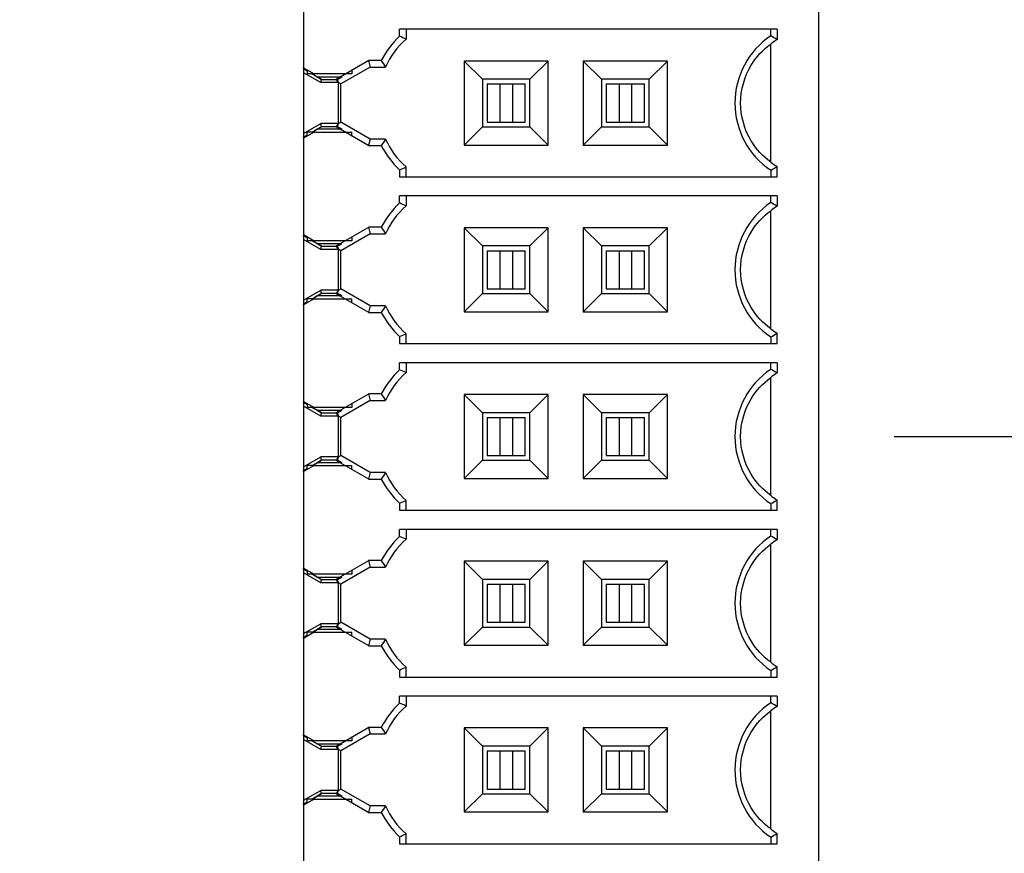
# Model space of a CAD drawing. Header units: inches. Extents: x 0 to 34, y 0 to 22.
# Tile 75 of 84: x 21.9 to 22.7, y 13.9 to 14.6. Entities that reach past the tile are written whole.
import ezdxf

# ---------------------------------------------------------------- set-up
doc = ezdxf.new("R2010")
doc.units = ezdxf.units.IN
doc.header["$LTSCALE"] = 1.87
doc.header["$MEASUREMENT"] = 0
doc.layers.get('0').update_dxf_attribs({"linetype": 'CONTINUOUS'})
doc.layers.add('DIMENSIONS', color=7, linetype='CONTINUOUS')
doc.styles.get("Standard").update_dxf_attribs({"font": 'txt', "width": 0.8})
doc.dimstyles.new('DIMSTYLE_2', dxfattribs={"dimtxt": 0.125, "dimasz": 0.18, "dimexe": 0.125, "dimexo": 0.0625, "dimgap": 0.03125, "dimtad": 0, "dimtih": 1, "dimtoh": 1, "dimdec": 3, "dimzin": 4, "dimdsep": 46, "dimtxsty": 'STANDARD', "dimblk": '_FILLED', "dimblk1": '_FILLED', "dimblk2": '_FILLED', "dimcen": 0.09, "dimadec": 0, "dimazin": 0, "dimtp": 0.001, "dimtm": 0.001, "dimtfac": 1, "dimtdec": 3, "dimtofl": 0, "dimtmove": 0, "dimatfit": 3, "dimldrblk": '_FILLED', "dimfxl": 1, "dimtolj": 1, "dimtzin": 4, "dimarcsym": 0})

# ---------------------------------------------------------------- blocks, each defined once
blk = doc.blocks.new('*D61')
at = {"layer": 'DIMENSIONS', "color": 2, "linetype": 'CONTINUOUS'}
blk.add_line((22.63461, 14.22358), (23.46766, 14.22358), dxfattribs=at)
at = {"layer": 'DIMENSIONS', "color": 2, "linetype": 'CONTINUOUS', "insert": (23.53016, 14.28608), "char_height": 0.125, "width": 1.325, "attachment_point": 1, "line_spacing_factor": 0.9}
blk.add_mtext('3.723{\\Ftxt.shx;\\W1.000000;\\H0.125000; }[94.58]', dxfattribs=at)
blk = doc.blocks.new('_FILLED')
at = {"color": 0, "linetype": 'BYBLOCK'}
blk.add_solid([(0, 0), (-1, 0.1736), (-1, -0.1736)], dxfattribs=at)
blk = doc.blocks.new('*D62')
at = {"layer": 'DIMENSIONS', "color": 2, "linetype": 'CONTINUOUS'}
blk.add_line((22.52677, 11.42064), (23.46766, 11.42064), dxfattribs=at)
at = {"layer": 'DIMENSIONS', "color": 2, "linetype": 'CONTINUOUS', "insert": (23.53016, 11.48314), "char_height": 0.125, "width": 1.425, "attachment_point": 1, "line_spacing_factor": 0.9}
blk.add_mtext('6.526{\\Ftxt.shx;\\W1.000000;\\H0.125000; }[165.77]', dxfattribs=at)
blk = doc.blocks.new('*D63')
at = {"layer": 'DIMENSIONS', "color": 2, "linetype": 'CONTINUOUS'}
blk.add_line((22.51316, 10.21506), (23.46766, 10.21506), dxfattribs=at)
at = {"layer": 'DIMENSIONS', "color": 2, "linetype": 'CONTINUOUS', "insert": (23.53016, 10.27756), "char_height": 0.125, "width": 1.425, "attachment_point": 1, "line_spacing_factor": 0.9}
blk.add_mtext('7.732{\\Ftxt.shx;\\W1.000000;\\H0.125000; }[196.39]', dxfattribs=at)
blk = doc.blocks.new('*D64')
at = {"layer": 'DIMENSIONS', "color": 2, "linetype": 'CONTINUOUS'}
blk.add_line((22.19921, 8.37065), (23.46766, 8.37065), dxfattribs=at)
at = {"layer": 'DIMENSIONS', "color": 2, "linetype": 'CONTINUOUS', "insert": (23.53016, 8.43315), "char_height": 0.125, "width": 1.425, "attachment_point": 1, "line_spacing_factor": 0.9}
blk.add_mtext('9.576{\\Ftxt.shx;\\W1.000000;\\H0.125000; }[243.24]', dxfattribs=at)
blk = doc.blocks.new('*D78')
at = {"layer": 'DIMENSIONS', "color": 2, "linetype": 'CONTINUOUS'}
blk.add_line((15.17565, 12.69783), (23.46766, 12.69783), dxfattribs=at)
at = {"layer": 'DIMENSIONS', "color": 2, "linetype": 'CONTINUOUS', "insert": (23.53016, 12.76033), "char_height": 0.125, "width": 1.425, "attachment_point": 1, "line_spacing_factor": 0.9}
blk.add_mtext('5.249{\\Ftxt.shx;\\W1.000000;\\H0.125000; }[133.33]', dxfattribs=at)

msp = doc.modelspace()

# ---------------------------------------------------------------- linework, layer by layer
at = {"color": 6, "linetype": 'CONTINUOUS'}
for p, q in [((22.57211, 15.25704), (22.57211, 13.19011)), ((22.14691, 14.60792), (22.14691, 14.52821)), ((22.5382, 14.56019), (22.22609, 14.56019)), ((22.22609, 14.55438), (22.22609, 14.56019)), ((22.23156, 14.56019), (22.23156, 14.55199)), ((22.53274, 14.55467), (22.53274, 14.56019)), ((22.5382, 14.56019), (22.5382, 14.55169)), ((22.53274, 14.45039), (22.53274, 14.54795)), ((22.14691, 14.52821), (22.15561, 14.52319)), ((22.14691, 14.52735), (22.14691, 14.52789)), ((22.21108, 14.53439), (22.20056, 14.53439)), ((22.20203, 14.52893), (22.21448, 14.52893)), ((22.34897, 14.53391), (22.27949, 14.53391)), ((22.29455, 14.51885), (22.27949, 14.53391)), ((22.27949, 14.53391), (22.27949, 14.46443)), ((22.34897, 14.53391), (22.33392, 14.51885)), ((22.34897, 14.46443), (22.34897, 14.53391)), ((22.4474, 14.53391), (22.37792, 14.53391)), ((22.39297, 14.51885), (22.37792, 14.53391)), ((22.37792, 14.53391), (22.37792, 14.46443)), ((22.4474, 14.53391), (22.43234, 14.51885)), ((22.4474, 14.46443), (22.4474, 14.53391)), ((22.16108, 14.51606), (22.14691, 14.52424)), ((22.14691, 14.52424), (22.14691, 14.4741)), ((22.18678, 14.52319), (22.14999, 14.52319)), ((22.15812, 14.52082), (22.17706, 14.52082)), ((22.16108, 14.51606), (22.16179, 14.51871)), ((22.16179, 14.51871), (22.17382, 14.51871)), ((22.33392, 14.51885), (22.29455, 14.51885)), ((22.29455, 14.51885), (22.29455, 14.47948)), ((22.33392, 14.47948), (22.33392, 14.51885)), ((22.43234, 14.51885), (22.39297, 14.51885)), ((22.39297, 14.51885), (22.39297, 14.47948)), ((22.43234, 14.47948), (22.43234, 14.51885)), ((22.17573, 14.51606), (22.16108, 14.51606)), ((22.17573, 14.48228), (22.17573, 14.51606)), ((22.17776, 14.48342), (22.17776, 14.51492)), ((22.29848, 14.51492), (22.32998, 14.51492)), ((22.29848, 14.51492), (22.29848, 14.48342)), ((22.30903, 14.51492), (22.30903, 14.48342)), ((22.31943, 14.51492), (22.31943, 14.48342)), ((22.32998, 14.48342), (22.32998, 14.51492)), ((22.39691, 14.51492), (22.42841, 14.51492)), ((22.39691, 14.51492), (22.39691, 14.48342)), ((22.40746, 14.51492), (22.40746, 14.48342)), ((22.41786, 14.51492), (22.41786, 14.48342)), ((22.42841, 14.48342), (22.42841, 14.51492)), ((22.14691, 14.4741), (22.16108, 14.48228)), ((22.17706, 14.47752), (22.15812, 14.47752)), ((22.1757, 14.48228), (22.16108, 14.48228)), ((22.16179, 14.47963), (22.16108, 14.48228)), ((22.17382, 14.47963), (22.16179, 14.47963)), ((22.27949, 14.46443), (22.29455, 14.47948)), ((22.29455, 14.47948), (22.33392, 14.47948)), ((22.29848, 14.48342), (22.32998, 14.48342)), ((22.34897, 14.46443), (22.33392, 14.47948)), ((22.37792, 14.46443), (22.39297, 14.47948)), ((22.39297, 14.47948), (22.43234, 14.47948)), ((22.39691, 14.48342), (22.42841, 14.48342)), ((22.4474, 14.46443), (22.43234, 14.47948)), ((22.15561, 14.47515), (22.14691, 14.47013)), ((22.14691, 14.47031), (22.14691, 14.47099)), ((22.14691, 14.47013), (22.14691, 14.39041)), ((22.15498, 14.47515), (22.14999, 14.47515)), ((22.15539, 14.47515), (22.18678, 14.47515)), ((22.21448, 14.46941), (22.20203, 14.46941)), ((22.20056, 14.46395), (22.21108, 14.46395)), ((22.27949, 14.46443), (22.34897, 14.46443)), ((22.37792, 14.46443), (22.4474, 14.46443)), ((22.23156, 14.43815), (22.23156, 14.44635)), ((22.5382, 14.43815), (22.5382, 14.44665)), ((22.22609, 14.44396), (22.22609, 14.43815)), ((22.22609, 14.43815), (22.5382, 14.43815)), ((22.53274, 14.44367), (22.53274, 14.43815)), ((22.5382, 14.4224), (22.22609, 14.4224)), ((22.22609, 14.41658), (22.22609, 14.4224)), ((22.23156, 14.4224), (22.23156, 14.41419)), ((22.53274, 14.41688), (22.53274, 14.4224)), ((22.5382, 14.4224), (22.5382, 14.41389)), ((22.53274, 14.3126), (22.53274, 14.41015)), ((22.21108, 14.3966), (22.20056, 14.3966)), ((22.14691, 14.39041), (22.15561, 14.38539)), ((22.14691, 14.38955), (22.14691, 14.3901)), ((22.20203, 14.39113), (22.21448, 14.39113)), ((22.34897, 14.39611), (22.27949, 14.39611)), ((22.29455, 14.38106), (22.27949, 14.39611)), ((22.27949, 14.39611), (22.27949, 14.32664)), ((22.34897, 14.39611), (22.33392, 14.38106)), ((22.34897, 14.32664), (22.34897, 14.39611)), ((22.4474, 14.39611), (22.37792, 14.39611)), ((22.39297, 14.38106), (22.37792, 14.39611)), ((22.37792, 14.39611), (22.37792, 14.32664)), ((22.4474, 14.39611), (22.43234, 14.38106)), ((22.4474, 14.32664), (22.4474, 14.39611)), ((22.16108, 14.37826), (22.14691, 14.38645)), ((22.14691, 14.38645), (22.14691, 14.3363)), ((22.18678, 14.38539), (22.14999, 14.38539)), ((22.15812, 14.38303), (22.17706, 14.38303)), ((22.16108, 14.37826), (22.16179, 14.38091)), ((22.16179, 14.38091), (22.17382, 14.38091)), ((22.33392, 14.38106), (22.29455, 14.38106)), ((22.29455, 14.38106), (22.29455, 14.34169)), ((22.33392, 14.34169), (22.33392, 14.38106)), ((22.43234, 14.38106), (22.39297, 14.38106)), ((22.39297, 14.38106), (22.39297, 14.34169)), ((22.43234, 14.34169), (22.43234, 14.38106)), ((22.17573, 14.37826), (22.16108, 14.37826)), ((22.17573, 14.34448), (22.17573, 14.37826)), ((22.17776, 14.34563), (22.17776, 14.37712)), ((22.29848, 14.37712), (22.32998, 14.37712)), ((22.29848, 14.37712), (22.29848, 14.34563)), ((22.30903, 14.37712), (22.30903, 14.34563)), ((22.31943, 14.37712), (22.31943, 14.34563)), ((22.32998, 14.34563), (22.32998, 14.37712)), ((22.39691, 14.37712), (22.42841, 14.37712)), ((22.39691, 14.37712), (22.39691, 14.34563)), ((22.40746, 14.37712), (22.40746, 14.34563)), ((22.41786, 14.37712), (22.41786, 14.34563)), ((22.42841, 14.34563), (22.42841, 14.37712)), ((22.14691, 14.3363), (22.16108, 14.34448)), ((22.17706, 14.33972), (22.15812, 14.33972)), ((22.1757, 14.34448), (22.16108, 14.34448)), ((22.16179, 14.34184), (22.16108, 14.34448)), ((22.17382, 14.34184), (22.16179, 14.34184)), ((22.27949, 14.32664), (22.29455, 14.34169)), ((22.29455, 14.34169), (22.33392, 14.34169)), ((22.29848, 14.34563), (22.32998, 14.34563)), ((22.34897, 14.32664), (22.33392, 14.34169)), ((22.37792, 14.32664), (22.39297, 14.34169)), ((22.39297, 14.34169), (22.43234, 14.34169)), ((22.39691, 14.34563), (22.42841, 14.34563)), ((22.4474, 14.32664), (22.43234, 14.34169)), ((22.15561, 14.33736), (22.14691, 14.33233)), ((22.14691, 14.33252), (22.14691, 14.3332)), ((22.14691, 14.33233), (22.14691, 14.25262)), ((22.15498, 14.33736), (22.14999, 14.33736)), ((22.15539, 14.33736), (22.18678, 14.33736)), ((22.21448, 14.33162), (22.20203, 14.33162)), ((22.20056, 14.32615), (22.21108, 14.32615)), ((22.27949, 14.32664), (22.34897, 14.32664)), ((22.37792, 14.32664), (22.4474, 14.32664)), ((22.23156, 14.30035), (22.23156, 14.30855)), ((22.5382, 14.30035), (22.5382, 14.30886)), ((22.22609, 14.30616), (22.22609, 14.30035)), ((22.22609, 14.30035), (22.5382, 14.30035)), ((22.53274, 14.30587), (22.53274, 14.30035)), ((22.5382, 14.2846), (22.22609, 14.2846)), ((22.22609, 14.27879), (22.22609, 14.2846)), ((22.23156, 14.2846), (22.23156, 14.2764)), ((22.53274, 14.27908), (22.53274, 14.2846)), ((22.5382, 14.2846), (22.5382, 14.2761)), ((22.53274, 14.1748), (22.53274, 14.27236)), ((22.21108, 14.2588), (22.20056, 14.2588)), ((22.34897, 14.25832), (22.27949, 14.25832)), ((22.29455, 14.24326), (22.27949, 14.25832)), ((22.27949, 14.25832), (22.27949, 14.18884)), ((22.34897, 14.25832), (22.33392, 14.24326)), ((22.34897, 14.18884), (22.34897, 14.25832)), ((22.4474, 14.25832), (22.37792, 14.25832)), ((22.39297, 14.24326), (22.37792, 14.25832)), ((22.37792, 14.25832), (22.37792, 14.18884)), ((22.4474, 14.25832), (22.43234, 14.24326)), ((22.4474, 14.18884), (22.4474, 14.25832)), ((22.14691, 14.25262), (22.15561, 14.24759)), ((22.14691, 14.25176), (22.14691, 14.2523)), ((22.20203, 14.25334), (22.21448, 14.25334)), ((22.16108, 14.24047), (22.14691, 14.24865)), ((22.14691, 14.24865), (22.14691, 14.19851)), ((22.18678, 14.24759), (22.14999, 14.24759)), ((22.15812, 14.24523), (22.17706, 14.24523)), ((22.16108, 14.24047), (22.16179, 14.24311)), ((22.16179, 14.24311), (22.17382, 14.24311)), ((22.33392, 14.24326), (22.29455, 14.24326)), ((22.29455, 14.24326), (22.29455, 14.20389)), ((22.33392, 14.20389), (22.33392, 14.24326)), ((22.43234, 14.24326), (22.39297, 14.24326)), ((22.39297, 14.24326), (22.39297, 14.20389)), ((22.43234, 14.20389), (22.43234, 14.24326)), ((22.17573, 14.24047), (22.16108, 14.24047)), ((22.17573, 14.20669), (22.17573, 14.24047)), ((22.17776, 14.20783), (22.17776, 14.23933)), ((22.29848, 14.23933), (22.32998, 14.23933)), ((22.29848, 14.23933), (22.29848, 14.20783)), ((22.30903, 14.23933), (22.30903, 14.20783)), ((22.31943, 14.23933), (22.31943, 14.20783)), ((22.32998, 14.20783), (22.32998, 14.23933)), ((22.39691, 14.23933), (22.42841, 14.23933)), ((22.39691, 14.23933), (22.39691, 14.20783)), ((22.40746, 14.23933), (22.40746, 14.20783)), ((22.41786, 14.23933), (22.41786, 14.20783)), ((22.42841, 14.20783), (22.42841, 14.23933)), ((22.14691, 14.19851), (22.16108, 14.20669)), ((22.17706, 14.20193), (22.15812, 14.20193)), ((22.1757, 14.20669), (22.16108, 14.20669)), ((22.16179, 14.20404), (22.16108, 14.20669)), ((22.17382, 14.20404), (22.16179, 14.20404)), ((22.27949, 14.18884), (22.29455, 14.20389)), ((22.29455, 14.20389), (22.33392, 14.20389)), ((22.29848, 14.20783), (22.32998, 14.20783)), ((22.34897, 14.18884), (22.33392, 14.20389)), ((22.37792, 14.18884), (22.39297, 14.20389)), ((22.39297, 14.20389), (22.43234, 14.20389)), ((22.39691, 14.20783), (22.42841, 14.20783)), ((22.4474, 14.18884), (22.43234, 14.20389)), ((22.15561, 14.19956), (22.14691, 14.19454)), ((22.14691, 14.19472), (22.14691, 14.1954)), ((22.14691, 14.19454), (22.14691, 14.11482)), ((22.15498, 14.19956), (22.14999, 14.19956)), ((22.15539, 14.19956), (22.18678, 14.19956)), ((22.21448, 14.19382), (22.20203, 14.19382)), ((22.20056, 14.18836), (22.21108, 14.18836)), ((22.27949, 14.18884), (22.34897, 14.18884)), ((22.37792, 14.18884), (22.4474, 14.18884)), ((22.23156, 14.16256), (22.23156, 14.17076)), ((22.5382, 14.16256), (22.5382, 14.17106)), ((22.22609, 14.16837), (22.22609, 14.16256)), ((22.22609, 14.16256), (22.5382, 14.16256)), ((22.53274, 14.16808), (22.53274, 14.16256)), ((22.5382, 14.14681), (22.22609, 14.14681)), ((22.22609, 14.14099), (22.22609, 14.14681)), ((22.23156, 14.14681), (22.23156, 14.1386)), ((22.53274, 14.14129), (22.53274, 14.14681)), ((22.5382, 14.14681), (22.5382, 14.1383)), ((22.53274, 14.03701), (22.53274, 14.13456)), ((22.21108, 14.12101), (22.20056, 14.12101)), ((22.34897, 14.12052), (22.27949, 14.12052)), ((22.29455, 14.10547), (22.27949, 14.12052)), ((22.27949, 14.12052), (22.27949, 14.05104)), ((22.34897, 14.12052), (22.33392, 14.10547)), ((22.34897, 14.05104), (22.34897, 14.12052)), ((22.4474, 14.12052), (22.37792, 14.12052)), ((22.39297, 14.10547), (22.37792, 14.12052)), ((22.37792, 14.12052), (22.37792, 14.05104)), ((22.4474, 14.12052), (22.43234, 14.10547)), ((22.4474, 14.05104), (22.4474, 14.12052)), ((22.14691, 14.11482), (22.15561, 14.1098)), ((22.14691, 14.11396), (22.14691, 14.1145)), ((22.20203, 14.11554), (22.21448, 14.11554)), ((22.16108, 14.10267), (22.14691, 14.11086)), ((22.14691, 14.11086), (22.14691, 14.06071)), ((22.18678, 14.1098), (22.14999, 14.1098)), ((22.15812, 14.10744), (22.17706, 14.10744)), ((22.16108, 14.10267), (22.16179, 14.10532)), ((22.16179, 14.10532), (22.17382, 14.10532)), ((22.33392, 14.10547), (22.29455, 14.10547)), ((22.29455, 14.10547), (22.29455, 14.0661)), ((22.33392, 14.0661), (22.33392, 14.10547)), ((22.43234, 14.10547), (22.39297, 14.10547)), ((22.39297, 14.10547), (22.39297, 14.0661)), ((22.43234, 14.0661), (22.43234, 14.10547)), ((22.17573, 14.10267), (22.16108, 14.10267)), ((22.17573, 14.06889), (22.17573, 14.10267)), ((22.17776, 14.07004), (22.17776, 14.10153)), ((22.29848, 14.10153), (22.32998, 14.10153)), ((22.29848, 14.10153), (22.29848, 14.07004)), ((22.30903, 14.10153), (22.30903, 14.07004)), ((22.31943, 14.10153), (22.31943, 14.07004)), ((22.32998, 14.07004), (22.32998, 14.10153)), ((22.39691, 14.10153), (22.42841, 14.10153)), ((22.39691, 14.10153), (22.39691, 14.07004)), ((22.40746, 14.10153), (22.40746, 14.07004)), ((22.41786, 14.10153), (22.41786, 14.07004)), ((22.42841, 14.07004), (22.42841, 14.10153)), ((22.14691, 14.06071), (22.16108, 14.06889)), ((22.17706, 14.06413), (22.15812, 14.06413)), ((22.1757, 14.06889), (22.16108, 14.06889)), ((22.16179, 14.06625), (22.16108, 14.06889)), ((22.17382, 14.06625), (22.16179, 14.06625)), ((22.27949, 14.05104), (22.29455, 14.0661)), ((22.29455, 14.0661), (22.33392, 14.0661)), ((22.29848, 14.07004), (22.32998, 14.07004)), ((22.34897, 14.05104), (22.33392, 14.0661)), ((22.37792, 14.05104), (22.39297, 14.0661)), ((22.39297, 14.0661), (22.43234, 14.0661)), ((22.39691, 14.07004), (22.42841, 14.07004)), ((22.4474, 14.05104), (22.43234, 14.0661)), ((22.15561, 14.06177), (22.14691, 14.05674)), ((22.14691, 14.05693), (22.14691, 14.05761)), ((22.14691, 14.05674), (22.14691, 13.97703)), ((22.15498, 14.06177), (22.14999, 14.06177)), ((22.15539, 14.06177), (22.18678, 14.06177)), ((22.21448, 14.05602), (22.20203, 14.05602)), ((22.20056, 14.05056), (22.21108, 14.05056)), ((22.27949, 14.05104), (22.34897, 14.05104)), ((22.37792, 14.05104), (22.4474, 14.05104)), ((22.22609, 14.03057), (22.22609, 14.02476)), ((22.23156, 14.02476), (22.23156, 14.03296)), ((22.53274, 14.03028), (22.53274, 14.02476)), ((22.5382, 14.02476), (22.5382, 14.03327)), ((22.22609, 14.02476), (22.5382, 14.02476)), ((22.5382, 14.00901), (22.22609, 14.00901)), ((22.22609, 14.0032), (22.22609, 14.00901)), ((22.23156, 14.00901), (22.23156, 14.00081)), ((22.53274, 14.00349), (22.53274, 14.00901)), ((22.5382, 14.00901), (22.5382, 14.00051)), ((22.53274, 13.89921), (22.53274, 13.99677)), ((22.21108, 13.98321), (22.20056, 13.98321)), ((22.34897, 13.98273), (22.27949, 13.98273)), ((22.29455, 13.96767), (22.27949, 13.98273)), ((22.27949, 13.98273), (22.27949, 13.91325)), ((22.34897, 13.98273), (22.33392, 13.96767)), ((22.34897, 13.91325), (22.34897, 13.98273)), ((22.4474, 13.98273), (22.37792, 13.98273)), ((22.39297, 13.96767), (22.37792, 13.98273)), ((22.37792, 13.98273), (22.37792, 13.91325)), ((22.4474, 13.98273), (22.43234, 13.96767)), ((22.4474, 13.91325), (22.4474, 13.98273)), ((22.14691, 13.97703), (22.15561, 13.972)), ((22.14691, 13.97617), (22.14691, 13.97671)), ((22.20203, 13.97775), (22.21448, 13.97775)), ((22.16108, 13.96488), (22.14691, 13.97306)), ((22.14691, 13.97306), (22.14691, 13.92292)), ((22.18678, 13.972), (22.14999, 13.972)), ((22.15812, 13.96964), (22.17706, 13.96964)), ((22.16108, 13.96488), (22.16179, 13.96752)), ((22.16179, 13.96752), (22.17382, 13.96752)), ((22.33392, 13.96767), (22.29455, 13.96767)), ((22.29455, 13.96767), (22.29455, 13.9283)), ((22.33392, 13.9283), (22.33392, 13.96767)), ((22.43234, 13.96767), (22.39297, 13.96767)), ((22.39297, 13.96767), (22.39297, 13.9283)), ((22.43234, 13.9283), (22.43234, 13.96767)), ((22.17573, 13.96488), (22.16108, 13.96488)), ((22.17573, 13.9311), (22.17573, 13.96488)), ((22.17776, 13.93224), (22.17776, 13.96374)), ((22.29848, 13.96374), (22.32998, 13.96374)), ((22.29848, 13.96374), (22.29848, 13.93224)), ((22.30903, 13.96374), (22.30903, 13.93224)), ((22.31943, 13.96374), (22.31943, 13.93224)), ((22.32998, 13.93224), (22.32998, 13.96374)), ((22.39691, 13.96374), (22.42841, 13.96374)), ((22.39691, 13.96374), (22.39691, 13.93224)), ((22.40746, 13.96374), (22.40746, 13.93224)), ((22.41786, 13.96374), (22.41786, 13.93224)), ((22.42841, 13.93224), (22.42841, 13.96374)), ((22.14691, 13.92292), (22.16108, 13.9311)), ((22.17706, 13.92634), (22.15812, 13.92634)), ((22.1757, 13.9311), (22.16108, 13.9311)), ((22.16179, 13.92845), (22.16108, 13.9311)), ((22.17382, 13.92845), (22.16179, 13.92845)), ((22.27949, 13.91325), (22.29455, 13.9283)), ((22.29455, 13.9283), (22.33392, 13.9283)), ((22.29848, 13.93224), (22.32998, 13.93224)), ((22.34897, 13.91325), (22.33392, 13.9283)), ((22.37792, 13.91325), (22.39297, 13.9283)), ((22.39297, 13.9283), (22.43234, 13.9283)), ((22.39691, 13.93224), (22.42841, 13.93224)), ((22.4474, 13.91325), (22.43234, 13.9283)), ((22.15561, 13.92397), (22.14691, 13.91895)), ((22.14691, 13.91913), (22.14691, 13.91981)), ((22.14691, 13.91895), (22.14691, 13.83923)), ((22.15498, 13.92397), (22.14999, 13.92397)), ((22.15539, 13.92397), (22.18678, 13.92397)), ((22.21448, 13.91823), (22.20203, 13.91823)), ((22.20056, 13.91277), (22.21108, 13.91277)), ((22.27949, 13.91325), (22.34897, 13.91325)), ((22.37792, 13.91325), (22.4474, 13.91325)), ((22.22609, 13.89278), (22.22609, 13.88696)), ((22.23156, 13.88696), (22.23156, 13.89517)), ((22.53274, 13.89249), (22.53274, 13.88696)), ((22.5382, 13.88696), (22.5382, 13.89547)), ((22.22609, 13.88696), (22.5382, 13.88696))]:
    msp.add_line(p, q, dxfattribs=at)
at = {"color": 7, "linetype": 'CONTINUOUS'}
for p, q in [((22.17382, 14.51895), (22.20072, 14.53448)), ((22.1467, 14.52797), (22.14677, 14.52808)), ((22.1467, 14.52797), (22.14911, 14.52658)), ((22.14691, 14.52735), (22.14691, 14.52424)), ((22.14825, 14.52657), (22.14691, 14.52735)), ((22.14886, 14.52621), (22.14825, 14.52657)), ((22.20203, 14.52893), (22.17776, 14.51492)), ((22.18678, 14.52643), (22.18678, 14.52319)), ((22.20056, 14.53439), (22.20203, 14.52893)), ((22.14998, 14.52555), (22.14886, 14.52621)), ((22.14999, 14.52629), (22.14999, 14.52319)), ((22.15428, 14.52315), (22.15508, 14.52266)), ((22.15813, 14.52082), (22.15428, 14.52306)), ((22.15551, 14.52288), (22.15561, 14.52306)), ((22.15812, 14.52082), (22.16179, 14.51871)), ((22.16179, 14.51871), (22.15813, 14.52082)), ((22.17555, 14.51596), (22.17382, 14.51895)), ((22.17497, 14.51871), (22.17864, 14.52082)), ((22.17568, 14.51613), (22.17497, 14.51871)), ((22.1757, 14.51606), (22.17568, 14.51613)), ((22.17776, 14.51492), (22.17573, 14.51607)), ((22.15527, 14.47586), (22.15813, 14.47752)), ((22.16179, 14.47963), (22.15812, 14.47752)), ((22.15813, 14.47752), (22.16179, 14.47963)), ((22.17555, 14.48238), (22.17382, 14.47939)), ((22.20072, 14.46386), (22.17382, 14.47939)), ((22.17497, 14.47963), (22.17568, 14.48221)), ((22.17864, 14.47752), (22.17497, 14.47963)), ((22.17568, 14.48221), (22.1757, 14.48228)), ((22.17573, 14.48227), (22.17776, 14.48342)), ((22.20203, 14.46941), (22.17776, 14.48342)), ((22.14911, 14.47176), (22.1467, 14.47037)), ((22.1467, 14.47037), (22.14677, 14.47026)), ((22.14691, 14.4741), (22.14691, 14.47099)), ((22.14691, 14.47099), (22.14825, 14.47177)), ((22.14825, 14.47177), (22.14886, 14.47213)), ((22.14886, 14.47213), (22.14998, 14.47279)), ((22.14999, 14.47205), (22.14999, 14.47515)), ((22.15428, 14.47528), (22.15527, 14.47586)), ((22.15551, 14.47546), (22.15561, 14.47528)), ((22.18678, 14.47191), (22.18678, 14.47515)), ((22.20203, 14.46941), (22.20056, 14.46395)), ((22.17382, 14.38116), (22.20072, 14.39669)), ((22.20056, 14.3966), (22.20203, 14.39113)), ((22.1467, 14.39017), (22.14677, 14.39029)), ((22.1467, 14.39017), (22.14911, 14.38878)), ((22.14691, 14.38955), (22.14691, 14.38645)), ((22.14825, 14.38877), (22.14691, 14.38955)), ((22.14886, 14.38841), (22.14825, 14.38877)), ((22.14998, 14.38776), (22.14886, 14.38841)), ((22.14999, 14.38849), (22.14999, 14.38539)), ((22.20203, 14.39113), (22.17776, 14.37712)), ((22.18678, 14.38864), (22.18678, 14.38539)), ((22.15428, 14.38535), (22.15508, 14.38487)), ((22.15813, 14.38303), (22.15428, 14.38526)), ((22.15551, 14.38509), (22.15561, 14.38527)), ((22.15812, 14.38303), (22.16179, 14.38091)), ((22.16179, 14.38091), (22.15813, 14.38303)), ((22.17555, 14.37817), (22.17382, 14.38116)), ((22.17497, 14.38091), (22.17864, 14.38303)), ((22.17568, 14.37833), (22.17497, 14.38091)), ((22.1757, 14.37826), (22.17568, 14.37833)), ((22.17776, 14.37712), (22.17573, 14.37828)), ((22.15527, 14.33806), (22.15813, 14.33972)), ((22.16179, 14.34184), (22.15812, 14.33972)), ((22.15813, 14.33972), (22.16179, 14.34184)), ((22.17555, 14.34458), (22.17382, 14.34159)), ((22.20072, 14.32606), (22.17382, 14.34159)), ((22.17497, 14.34184), (22.17568, 14.34442)), ((22.17864, 14.33972), (22.17497, 14.34184)), ((22.17568, 14.34442), (22.1757, 14.34448)), ((22.17573, 14.34447), (22.17776, 14.34563)), ((22.20203, 14.33162), (22.17776, 14.34563)), ((22.14911, 14.33397), (22.1467, 14.33258)), ((22.1467, 14.33258), (22.14677, 14.33246)), ((22.14691, 14.3363), (22.14691, 14.3332)), ((22.14691, 14.3332), (22.14825, 14.33398)), ((22.14825, 14.33398), (22.14886, 14.33434)), ((22.14886, 14.33434), (22.14998, 14.33499)), ((22.14999, 14.33426), (22.14999, 14.33736)), ((22.15428, 14.33749), (22.15527, 14.33806)), ((22.15551, 14.33766), (22.15561, 14.33748)), ((22.18678, 14.33411), (22.18678, 14.33736)), ((22.20203, 14.33162), (22.20056, 14.32615)), ((22.17382, 14.24336), (22.20072, 14.25889)), ((22.20056, 14.2588), (22.20203, 14.25334)), ((22.1467, 14.25237), (22.14677, 14.25249)), ((22.1467, 14.25237), (22.14911, 14.25099)), ((22.14691, 14.25176), (22.14691, 14.24865)), ((22.14825, 14.25097), (22.14691, 14.25176)), ((22.14886, 14.25062), (22.14825, 14.25097)), ((22.14998, 14.24996), (22.14886, 14.25062)), ((22.14999, 14.25069), (22.14999, 14.24759)), ((22.20203, 14.25334), (22.17776, 14.23933)), ((22.18678, 14.25084), (22.18678, 14.24759)), ((22.15428, 14.24756), (22.15508, 14.24707)), ((22.15813, 14.24523), (22.15428, 14.24747)), ((22.15551, 14.24729), (22.15561, 14.24747)), ((22.15812, 14.24523), (22.16179, 14.24311)), ((22.16179, 14.24311), (22.15813, 14.24523)), ((22.17555, 14.24037), (22.17382, 14.24336)), ((22.17497, 14.24311), (22.17864, 14.24523)), ((22.17568, 14.24054), (22.17497, 14.24311)), ((22.1757, 14.24047), (22.17568, 14.24054)), ((22.17776, 14.23933), (22.17573, 14.24048)), ((22.15527, 14.20027), (22.15813, 14.20193)), ((22.16179, 14.20404), (22.15812, 14.20193)), ((22.15813, 14.20193), (22.16179, 14.20404)), ((22.17555, 14.20678), (22.17382, 14.2038)), ((22.20072, 14.18826), (22.17382, 14.2038)), ((22.17497, 14.20404), (22.17568, 14.20662)), ((22.17864, 14.20193), (22.17497, 14.20404)), ((22.17568, 14.20662), (22.1757, 14.20669)), ((22.17573, 14.20668), (22.17776, 14.20783)), ((22.20203, 14.19382), (22.17776, 14.20783)), ((22.14911, 14.19617), (22.1467, 14.19478)), ((22.1467, 14.19478), (22.14677, 14.19467)), ((22.14691, 14.19851), (22.14691, 14.1954)), ((22.14691, 14.1954), (22.14825, 14.19618)), ((22.14825, 14.19618), (22.14886, 14.19654)), ((22.14886, 14.19654), (22.14998, 14.1972)), ((22.14999, 14.19646), (22.14999, 14.19956)), ((22.15428, 14.19969), (22.15527, 14.20027)), ((22.15551, 14.19987), (22.15561, 14.19969)), ((22.18678, 14.19632), (22.18678, 14.19956)), ((22.20203, 14.19382), (22.20056, 14.18836)), ((22.17382, 14.10557), (22.20072, 14.1211)), ((22.20056, 14.12101), (22.20203, 14.11554)), ((22.1467, 14.11458), (22.14677, 14.11469)), ((22.1467, 14.11458), (22.14911, 14.11319)), ((22.14691, 14.11396), (22.14691, 14.11086)), ((22.14825, 14.11318), (22.14691, 14.11396)), ((22.14886, 14.11282), (22.14825, 14.11318)), ((22.14998, 14.11217), (22.14886, 14.11282)), ((22.14999, 14.1129), (22.14999, 14.1098)), ((22.20203, 14.11554), (22.17776, 14.10153)), ((22.18678, 14.11305), (22.18678, 14.1098)), ((22.15428, 14.10976), (22.15508, 14.10928)), ((22.15813, 14.10744), (22.15428, 14.10967)), ((22.15551, 14.10949), (22.15561, 14.10968)), ((22.15812, 14.10744), (22.16179, 14.10532)), ((22.16179, 14.10532), (22.15813, 14.10744)), ((22.17555, 14.10258), (22.17382, 14.10557)), ((22.17497, 14.10532), (22.17864, 14.10744)), ((22.17568, 14.10274), (22.17497, 14.10532)), ((22.1757, 14.10267), (22.17568, 14.10274)), ((22.17776, 14.10153), (22.17573, 14.10269)), ((22.15527, 14.06247), (22.15813, 14.06413)), ((22.16179, 14.06625), (22.15812, 14.06413)), ((22.15813, 14.06413), (22.16179, 14.06625)), ((22.17555, 14.06899), (22.17382, 14.066)), ((22.20072, 14.05047), (22.17382, 14.066)), ((22.17497, 14.06625), (22.17568, 14.06883)), ((22.17864, 14.06413), (22.17497, 14.06625)), ((22.17568, 14.06883), (22.1757, 14.06889)), ((22.17573, 14.06888), (22.17776, 14.07004)), ((22.20203, 14.05602), (22.17776, 14.07004)), ((22.14911, 14.05838), (22.1467, 14.05699)), ((22.1467, 14.05699), (22.14677, 14.05687)), ((22.14691, 14.06071), (22.14691, 14.05761)), ((22.14691, 14.05761), (22.14825, 14.05839)), ((22.14825, 14.05839), (22.14886, 14.05875)), ((22.14886, 14.05875), (22.14998, 14.0594)), ((22.14999, 14.05867), (22.14999, 14.06177)), ((22.15428, 14.0619), (22.15527, 14.06247)), ((22.15551, 14.06207), (22.15561, 14.06189)), ((22.18678, 14.05852), (22.18678, 14.06177)), ((22.20203, 14.05602), (22.20056, 14.05056)), ((22.17382, 13.96777), (22.20072, 13.9833)), ((22.20056, 13.98321), (22.20203, 13.97775)), ((22.1467, 13.97678), (22.14677, 13.9769)), ((22.1467, 13.97678), (22.14911, 13.97539)), ((22.14691, 13.97617), (22.14691, 13.97306)), ((22.14825, 13.97538), (22.14691, 13.97617)), ((22.14886, 13.97503), (22.14825, 13.97538)), ((22.14998, 13.97437), (22.14886, 13.97503)), ((22.14999, 13.9751), (22.14999, 13.972)), ((22.20203, 13.97775), (22.17776, 13.96374)), ((22.18678, 13.97525), (22.18678, 13.972)), ((22.15428, 13.97197), (22.15508, 13.97148)), ((22.15813, 13.96964), (22.15428, 13.97187)), ((22.15551, 13.9717), (22.15561, 13.97188)), ((22.15812, 13.96964), (22.16179, 13.96752)), ((22.16179, 13.96752), (22.15813, 13.96964)), ((22.17555, 13.96478), (22.17382, 13.96777)), ((22.17497, 13.96752), (22.17864, 13.96964)), ((22.17568, 13.96495), (22.17497, 13.96752)), ((22.1757, 13.96488), (22.17568, 13.96495)), ((22.17776, 13.96374), (22.17573, 13.96489)), ((22.15428, 13.9241), (22.15527, 13.92468)), ((22.15527, 13.92468), (22.15813, 13.92634)), ((22.16179, 13.92845), (22.15812, 13.92634)), ((22.15813, 13.92634), (22.16179, 13.92845)), ((22.17555, 13.93119), (22.17382, 13.92821)), ((22.20072, 13.91267), (22.17382, 13.92821)), ((22.17497, 13.92845), (22.17568, 13.93103)), ((22.17864, 13.92634), (22.17497, 13.92845)), ((22.17568, 13.93103), (22.1757, 13.9311)), ((22.17573, 13.93109), (22.17776, 13.93224)), ((22.20203, 13.91823), (22.17776, 13.93224)), ((22.14911, 13.92058), (22.1467, 13.91919)), ((22.1467, 13.91919), (22.14677, 13.91908)), ((22.14691, 13.92292), (22.14691, 13.91981)), ((22.14691, 13.91981), (22.14825, 13.92059)), ((22.14825, 13.92059), (22.14886, 13.92095)), ((22.14886, 13.92095), (22.14998, 13.92161)), ((22.14999, 13.92087), (22.14999, 13.92397)), ((22.15551, 13.92428), (22.15561, 13.9241)), ((22.18678, 13.92073), (22.18678, 13.92397)), ((22.20203, 13.91823), (22.20056, 13.91277))]:
    msp.add_line(p, q, dxfattribs=at)
at = {"color": 6, "linetype": 'CONTINUOUS'}
for centre, radius, start, end in [((22.2788, 14.49917), 0.07633, 133.67169, 152.5192), ((22.2788, 14.49917), 0.07087, 131.81031, 155.16965), ((22.08174, 14.21685), 0.3671, 65.9138, 66.84448), ((22.57014, 14.49917), 0.06693, 123.97448, 236.02552), ((22.4072, 14.31856), 0.26741, 60.66728, 62.00142), ((22.57014, 14.49917), 0.06147, 121.30611, 127.48067), ((22.44899, 14.67874), 0.27827, 211.24732, 212.5725), ((22.44899, 14.3196), 0.27827, 147.4275, 148.75268), ((22.2788, 14.49917), 0.07087, 204.83035, 228.18969), ((22.2788, 14.49917), 0.07633, 207.4808, 226.32831), ((22.08174, 14.78149), 0.3671, 293.15552, 294.0862), ((22.57014, 14.49917), 0.06147, 232.51933, 238.69389), ((22.4072, 14.67978), 0.26741, 297.99858, 299.33272), ((22.2788, 14.36137), 0.07633, 133.67169, 152.5192), ((22.2788, 14.36137), 0.07087, 131.81031, 155.16965), ((22.08174, 14.07905), 0.3671, 65.9138, 66.84448), ((22.57014, 14.36137), 0.06693, 123.97448, 236.02552), ((22.4072, 14.18077), 0.26741, 60.66728, 62.00142), ((22.57014, 14.36137), 0.06147, 121.30611, 127.48067), ((22.44899, 14.54094), 0.27827, 211.24732, 212.5725), ((22.44899, 14.1818), 0.27827, 147.4275, 148.75268), ((22.2788, 14.36137), 0.07087, 204.83035, 228.18969), ((22.2788, 14.36137), 0.07633, 207.4808, 226.32831), ((22.08174, 14.64369), 0.3671, 293.15552, 294.0862), ((22.57014, 14.36137), 0.06147, 232.51933, 238.69389), ((22.4072, 14.54198), 0.26741, 297.99858, 299.33272), ((22.2788, 14.22358), 0.07633, 133.67169, 152.5192), ((22.2788, 14.22358), 0.07087, 131.81031, 155.16965), ((22.08174, 13.94126), 0.3671, 65.9138, 66.84448), ((22.57014, 14.22358), 0.06693, 123.97448, 236.02552), ((22.4072, 14.04297), 0.26741, 60.66728, 62.00142), ((22.57014, 14.22358), 0.06147, 121.30611, 127.48067), ((22.44899, 14.40315), 0.27827, 211.24732, 212.5725), ((22.44899, 14.04401), 0.27827, 147.4275, 148.75268), ((22.2788, 14.22358), 0.07087, 204.83035, 228.18969), ((22.2788, 14.22358), 0.07633, 207.4808, 226.32831), ((22.08174, 14.5059), 0.3671, 293.15552, 294.0862), ((22.57014, 14.22358), 0.06147, 232.51933, 238.69389), ((22.4072, 14.40418), 0.26741, 297.99858, 299.33272), ((22.2788, 14.08578), 0.07633, 133.67169, 152.5192), ((22.2788, 14.08578), 0.07087, 131.81031, 155.16965), ((22.08174, 13.80346), 0.3671, 65.9138, 66.84448), ((22.57014, 14.08578), 0.06693, 123.97448, 236.02552), ((22.4072, 13.90518), 0.26741, 60.66728, 62.00142), ((22.57014, 14.08578), 0.06147, 121.30611, 127.48067), ((22.44899, 14.26535), 0.27827, 211.24732, 212.5725), ((22.44899, 13.90621), 0.27827, 147.4275, 148.75268), ((22.2788, 14.08578), 0.07087, 204.83035, 228.18969), ((22.2788, 14.08578), 0.07633, 207.4808, 226.32831), ((22.08174, 14.3681), 0.3671, 293.15552, 294.0862), ((22.57014, 14.08578), 0.06147, 232.51933, 238.69389), ((22.4072, 14.26639), 0.26741, 297.99858, 299.33272), ((22.2788, 13.94799), 0.07633, 133.67169, 152.5192), ((22.2788, 13.94799), 0.07087, 131.81031, 155.16965), ((22.08174, 13.66567), 0.3671, 65.9138, 66.84448), ((22.57014, 13.94799), 0.06693, 123.97448, 236.02552), ((22.4072, 13.76738), 0.26741, 60.66728, 62.00142), ((22.57014, 13.94799), 0.06147, 121.30611, 127.48067), ((22.44899, 14.12756), 0.27827, 211.24732, 212.5725), ((22.44899, 13.76842), 0.27827, 147.4275, 148.75268), ((22.2788, 13.94799), 0.07087, 204.83035, 228.18969), ((22.2788, 13.94799), 0.07633, 207.4808, 226.32831), ((22.08174, 14.23031), 0.3671, 293.15552, 294.0862), ((22.57014, 13.94799), 0.06147, 232.51933, 238.69389), ((22.4072, 14.12859), 0.26741, 297.99858, 299.33272)]:
    msp.add_arc(centre, radius, start, end, dxfattribs=at)
at = {"color": 7, "linetype": 'CONTINUOUS'}
for centre, radius, start, end in [((22.09447, 14.43217), 0.10879, 60.33639, 61.07694), ((22.08634, 14.41786), 0.12525, 60.0043, 60.34451), ((22.07723, 14.4021), 0.14345, 59.52202, 60.00019), ((22.35349, 14.84968), 0.3825, 238.75248, 239.28765), ((22.37672, 14.10988), 0.42771, 120.73371, 121.33726), ((22.0945, 14.56611), 0.10873, 298.92324, 299.66422), ((22.08634, 14.58048), 0.12525, 299.65606, 299.99622), ((22.07718, 14.59633), 0.14355, 300.00034, 300.4782), ((22.09447, 14.29438), 0.10879, 60.33639, 61.07694), ((22.08634, 14.28007), 0.12525, 60.0043, 60.34451), ((22.07723, 14.2643), 0.14345, 59.52202, 60.00019), ((22.35349, 14.71188), 0.3825, 238.75248, 239.28765), ((22.37672, 13.97209), 0.42771, 120.73371, 121.33726), ((22.0945, 14.42832), 0.10873, 298.92324, 299.66422), ((22.08634, 14.44269), 0.12525, 299.65606, 299.99622), ((22.07718, 14.45853), 0.14355, 300.00034, 300.4782), ((22.09447, 14.15658), 0.10879, 60.33639, 61.07694), ((22.08634, 14.14227), 0.12525, 60.0043, 60.34451), ((22.07723, 14.12651), 0.14345, 59.52202, 60.00019), ((22.35349, 14.57409), 0.3825, 238.75248, 239.28765), ((22.37672, 13.83429), 0.42771, 120.73371, 121.33726), ((22.0945, 14.29052), 0.10873, 298.92324, 299.66422), ((22.08634, 14.30489), 0.12525, 299.65606, 299.99622), ((22.07718, 14.32074), 0.14355, 300.00034, 300.4782), ((22.09447, 14.01879), 0.10879, 60.33639, 61.07694), ((22.08634, 14.00447), 0.12525, 60.0043, 60.34451), ((22.07723, 13.98871), 0.14345, 59.52202, 60.00019), ((22.35349, 14.43629), 0.3825, 238.75248, 239.28765), ((22.37672, 13.6965), 0.42771, 120.73371, 121.33726), ((22.0945, 14.15273), 0.10873, 298.92324, 299.66422), ((22.08634, 14.1671), 0.12525, 299.65606, 299.99622), ((22.07718, 14.18294), 0.14355, 300.00034, 300.4782), ((22.09447, 13.88099), 0.10879, 60.33639, 61.07694), ((22.08634, 13.86668), 0.12525, 60.0043, 60.34451), ((22.07723, 13.85092), 0.14345, 59.52202, 60.00019), ((22.35349, 14.2985), 0.3825, 238.75248, 239.28765), ((22.37672, 13.5587), 0.42771, 120.73371, 121.33726), ((22.0945, 14.01493), 0.10873, 298.92324, 299.66422), ((22.08634, 14.0293), 0.12525, 299.65606, 299.99622), ((22.07718, 14.04515), 0.14355, 300.00034, 300.4782)]:
    msp.add_arc(centre, radius, start, end, dxfattribs=at)
at = {"color": 6, "linetype": 'CONTINUOUS'}
for points in [[(22.53274, 14.45039), (22.52632, 14.45507), (22.51323, 14.46926), (22.50486, 14.49917), (22.51324, 14.52909), (22.52632, 14.54327), (22.53274, 14.54795)], [(22.53274, 14.3126), (22.52632, 14.31728), (22.51323, 14.33146), (22.50486, 14.36138), (22.51324, 14.39129), (22.52632, 14.40547), (22.53274, 14.41015)], [(22.53274, 14.1748), (22.52632, 14.17948), (22.51323, 14.19367), (22.50486, 14.22358), (22.51324, 14.2535), (22.52632, 14.26768), (22.53274, 14.27236)], [(22.53274, 14.03701), (22.52632, 14.04168), (22.51323, 14.05587), (22.50486, 14.08579), (22.51324, 14.1157), (22.52632, 14.12988), (22.53274, 14.13456)], [(22.53274, 13.89921), (22.52632, 13.90389), (22.51323, 13.91808), (22.50486, 13.94799), (22.51324, 13.97791), (22.52632, 13.99209), (22.53274, 13.99677)]]:
    msp.add_open_spline(points, degree=3, knots=[0, 0, 0, 0, 0.211895, 0.500048, 0.788119, 1, 1, 1, 1], dxfattribs=at)

# ---------------------------------------------------------------- dimensions: what is measured, and where the dimension line sits
at = {"layer": 'DIMENSIONS', "color": 2, "linetype": 'CONTINUOUS'}
for feature_location, offset, origin, picture, middle in [((15.17565, 12.69783), (8.292, 0), (15.11315, 17.94704), '*D78', (24.24266, 12.69783)), ((22.19921, 8.37065), (1.26845, 0), (22.13671, 17.94704), '*D64', (24.24266, 8.37065)), ((22.51316, 10.21506), (0.9545, 0), (22.45066, 17.94704), '*D63', (24.24266, 10.21506)), ((22.52677, 11.42064), (0.94089, 0), (22.46427, 17.94704), '*D62', (24.24266, 11.42064)), ((22.63461, 14.22358), (0.83305, 0), (22.57211, 17.94704), '*D61', (24.19266, 14.22358))]:
    dim = msp.add_ordinate_dim(feature_location=feature_location, offset=offset, dtype=0, origin=origin, dimstyle='DIMSTYLE_2', dxfattribs=at)
    dim.commit()
    dim.dimension.update_dxf_attribs({"geometry": picture, "text_midpoint": middle})

doc.saveas('drawing.dxf')
